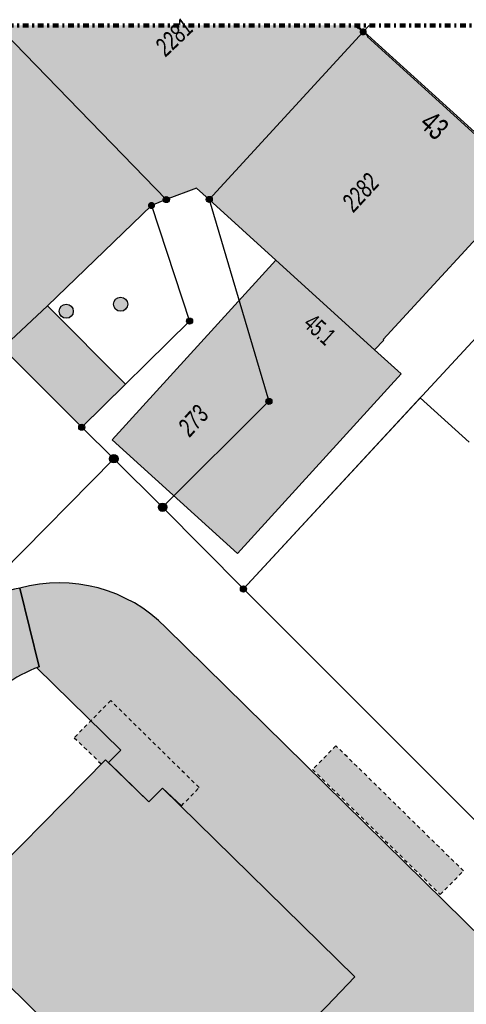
# Model space of a CAD drawing. Header units: metres. Extents: x 2695751 to 2696029, y 1260877 to 1261206.
# Tile 65 of 69: x 2695944 to 2695968, y 1261154 to 1261206. Entities that reach past the tile are written whole.
import ezdxf

# ---------------------------------------------------------------- set-up
doc = ezdxf.new("R2010")
doc.units = ezdxf.units.M
for name, pattern in [('AUSGEZOGEN', [0]), ('PUNKT2_S9', [0.7, 0.3, -0.2, 0, -0.2]), ('VERDECKT2_S2', [0.36, 0.2, -0.16])]:
    doc.linetypes.add(name, pattern=pattern)
for name, color, linetype in [('AV_Flächen (EO)', 7, 'AUSGEZOGEN'), ('AV_Gebäudeflächen (BB)', 7, 'AUSGEZOGEN'), ('AV_Gebäudeflächen (EO)', 7, 'AUSGEZOGEN'), ('AV_Gebäudeflächen ut.', 7, 'AUSGEZOGEN'), ('AV_Haus-Nr.', 7, 'AUSGEZOGEN'), ('AV_Linien (BB)', 7, 'AUSGEZOGEN'), ('AV_Linien (EO)', 7, 'AUSGEZOGEN'), ('AV_Versicherung-Nr.', 7, 'AUSGEZOGEN'), ('Liegenschaftsgrenzen', 7, 'AUSGEZOGEN'), ('PFAV', 255, 'AUSGEZOGEN'), ('PFAW', 255, 'AUSGEZOGEN'), ('RP_Abstandslinie', 7, 'AUSGEZOGEN')]:
    doc.layers.add(name, color=color, linetype=linetype)
doc.layers.add('Tueroeffnung Mauerwerk', color=7, linetype='AUSGEZOGEN', lineweight=50)
doc.styles.add('ARIAL', font='arial.ttf')

msp = doc.modelspace()

# ---------------------------------------------------------------- hatches: boundary and pattern name
at = {"layer": 'AV_Gebäudeflächen (BB)', "true_color": 0xd2d2d2, "transparency": 33554687}
for points in [[(2695953.834, 1261197.513), (2695954.503, 1261196.911), (2695962.67, 1261205.81), (2695962.425, 1261206.032), (2695962.398, 1261206.002), (2695962.225, 1261206.158), (2695943.943, 1261206.158), (2695943.59, 1261205.82), (2695952.225, 1261196.905)], [(2695943.59, 1261205.82), (2695935.19, 1261197.75), (2695943.69, 1261189.17), (2695943.53, 1261189.03), (2695947.74, 1261184.81), (2695950.06, 1261187.104), (2695945.915, 1261191.268), (2695951.44, 1261196.59), (2695952.225, 1261196.905)], [(2695962.67, 1261205.81), (2695954.503, 1261196.911), (2695958.042, 1261193.689), (2695963.28, 1261188.921), (2695963.761, 1261189.443), (2695963.732, 1261189.47), (2695970.974, 1261197.326), (2695971.004, 1261197.299), (2695971.478, 1261197.813), (2695970.959, 1261198.284), (2695970.933, 1261198.254), (2695962.888, 1261205.558), (2695962.914, 1261205.588)], [(2695956.895, 1261142.325), (2695970.566, 1261128.877), (2695971.303, 1261129.627), (2695973.587, 1261127.388), (2695981.372, 1261135.274), (2695979.097, 1261137.541), (2695979.826, 1261138.296), (2695969.632, 1261148.323), (2695968.109, 1261146.764), (2695966.538, 1261148.308), (2695965.139, 1261146.883), (2695966.661, 1261145.35), (2695965.009, 1261143.664), (2695957.625, 1261150.948), (2695960.72, 1261154.037), (2695962.224, 1261155.611), (2695952.03, 1261165.637), (2695951.305, 1261164.916), (2695949.003, 1261167.15), (2695941.215, 1261159.252), (2695943.473, 1261156.991), (2695942.764, 1261156.233), (2695952.96, 1261146.216)]]:
    msp.add_hatch(color=254, dxfattribs=at).paths.add_polyline_path(points)
at = {"layer": 'AV_Gebäudeflächen (EO)', "true_color": 0xebebeb, "transparency": 33554687}
for points in [[(2695953.024, 1261164.695), (2695953.968, 1261165.672), (2695949.274, 1261170.292), (2695947.342, 1261168.322), (2695948.776, 1261166.922), (2695949.003, 1261167.15), (2695951.305, 1261164.916), (2695952.03, 1261165.637)], [(2695959.988, 1261166.632), (2695966.76, 1261159.99), (2695967.997, 1261161.245), (2695961.227, 1261167.89)]]:
    msp.add_hatch(color=7, dxfattribs=at).paths.add_polyline_path(points)
at = {"layer": 'AV_Gebäudeflächen ut.', "true_color": 0xf5f5f5, "transparency": 33554687}
for points in [[(2695956.002, 1261178.103), (2695964.682, 1261187.646), (2695963.28, 1261188.921), (2695958.042, 1261193.689), (2695949.361, 1261184.144)], [(2695932.75, 1261166.174), (2695935.596, 1261163.407), (2695940.48, 1261168.312), (2695942.059, 1261169.784), (2695942.152, 1261169.881), (2695942.246, 1261169.976), (2695942.342, 1261170.07), (2695942.438, 1261170.163), (2695942.537, 1261170.254), (2695942.636, 1261170.344), (2695942.737, 1261170.432), (2695942.839, 1261170.519), (2695942.942, 1261170.604), (2695943.046, 1261170.688), (2695943.152, 1261170.771), (2695943.258, 1261170.852), (2695943.366, 1261170.932), (2695943.475, 1261171.01), (2695943.585, 1261171.086), (2695943.696, 1261171.161), (2695943.808, 1261171.234), (2695943.922, 1261171.306), (2695944.036, 1261171.376), (2695944.151, 1261171.445), (2695944.267, 1261171.511), (2695944.384, 1261171.577), (2695944.502, 1261171.64), (2695944.621, 1261171.702), (2695944.741, 1261171.762), (2695944.861, 1261171.821), (2695944.983, 1261171.877), (2695945.105, 1261171.932), (2695945.228, 1261171.986), (2695945.352, 1261172.037), (2695945.476, 1261172.087), (2695944.447, 1261176.271), (2695944.305, 1261176.239), (2695944.164, 1261176.204), (2695944.023, 1261176.167), (2695943.883, 1261176.127), (2695943.744, 1261176.084), (2695943.605, 1261176.038), (2695943.468, 1261175.99), (2695943.331, 1261175.939), (2695943.196, 1261175.886), (2695943.062, 1261175.83), (2695942.928, 1261175.771), (2695942.796, 1261175.71), (2695942.665, 1261175.646), (2695942.536, 1261175.58), (2695942.407, 1261175.511), (2695942.28, 1261175.44), (2695942.155, 1261175.366), (2695942.031, 1261175.29), (2695941.908, 1261175.212), (2695941.787, 1261175.131), (2695941.667, 1261175.048), (2695941.55, 1261174.962), (2695941.433, 1261174.874), (2695941.319, 1261174.784), (2695941.206, 1261174.692), (2695941.095, 1261174.598), (2695940.986, 1261174.501), (2695940.879, 1261174.403), (2695940.774, 1261174.302), (2695940.67, 1261174.2), (2695940.569, 1261174.095), (2695937.757, 1261171.264)], [(2695945.36, 1261172.04), (2695949.805, 1261167.664), (2695949.154, 1261167.003), (2695951.305, 1261164.916), (2695952.03, 1261165.637), (2695962.224, 1261155.611), (2695960.72, 1261154.037), (2695957.625, 1261150.948), (2695965.009, 1261143.664), (2695966.661, 1261145.35), (2695965.139, 1261146.883), (2695966.538, 1261148.308), (2695968.109, 1261146.764), (2695969.632, 1261148.323), (2695979.826, 1261138.296), (2695979.097, 1261137.541), (2695981.372, 1261135.274), (2695973.587, 1261127.388), (2695971.303, 1261129.627), (2695970.713, 1261129.026), (2695977.019, 1261122.821), (2695983.31, 1261116.622), (2695983.906, 1261117.218), (2695981.624, 1261119.476), (2695989.401, 1261127.381), (2695991.686, 1261125.13), (2695992.437, 1261125.884), (2696002.64, 1261115.842), (2696001.121, 1261114.258), (2695998.039, 1261111.164), (2696005.403, 1261103.882), (2696007.055, 1261105.582), (2696005.524, 1261107.106), (2696006.926, 1261108.525), (2696008.52, 1261107.008), (2696010.038, 1261108.556), (2696020.232, 1261098.523), (2696019.487, 1261097.744), (2696021.614, 1261095.66), (2696024.433, 1261098.537), (2696025.878, 1261100.002), (2696026.726, 1261100.833), (2696024.415, 1261103.144), (2695991.223, 1261135.774), (2695952.203, 1261174.18), (2695952.009, 1261174.37), (2695951.809, 1261174.553), (2695951.602, 1261174.73), (2695951.39, 1261174.899), (2695951.172, 1261175.061), (2695950.948, 1261175.216), (2695950.72, 1261175.362), (2695950.486, 1261175.501), (2695950.248, 1261175.632), (2695950.006, 1261175.754), (2695949.759, 1261175.869), (2695949.509, 1261175.974), (2695949.256, 1261176.071), (2695948.999, 1261176.16), (2695948.739, 1261176.239), (2695948.477, 1261176.31), (2695948.212, 1261176.372), (2695947.946, 1261176.425), (2695947.678, 1261176.468), (2695947.408, 1261176.502), (2695947.138, 1261176.528), (2695946.867, 1261176.543), (2695946.595, 1261176.55), (2695946.324, 1261176.547), (2695946.052, 1261176.536), (2695945.781, 1261176.514), (2695945.512, 1261176.484), (2695945.243, 1261176.444), (2695944.976, 1261176.396), (2695944.71, 1261176.338), (2695944.447, 1261176.271), (2695945.476, 1261172.087)]]:
    msp.add_hatch(color=7, dxfattribs=at).paths.add_polyline_path(points)
at = {"layer": 'PFAV', "transparency": 33554687}
for points in [[(2695962.67, 1261205.997), (2695962.651, 1261205.996), (2695962.632, 1261205.993), (2695962.614, 1261205.989), (2695962.596, 1261205.982), (2695962.579, 1261205.974), (2695962.563, 1261205.964), (2695962.548, 1261205.952), (2695962.534, 1261205.939), (2695962.522, 1261205.925), (2695962.511, 1261205.909), (2695962.502, 1261205.892), (2695962.494, 1261205.875), (2695962.489, 1261205.857), (2695962.485, 1261205.838), (2695962.483, 1261205.819), (2695962.483, 1261205.801), (2695962.485, 1261205.782), (2695962.489, 1261205.763), (2695962.494, 1261205.745), (2695962.502, 1261205.728), (2695962.511, 1261205.711), (2695962.522, 1261205.695), (2695962.534, 1261205.681), (2695962.548, 1261205.668), (2695962.563, 1261205.656), (2695962.579, 1261205.646), (2695962.596, 1261205.638), (2695962.614, 1261205.631), (2695962.632, 1261205.627), (2695962.651, 1261205.624), (2695962.67, 1261205.623), (2695962.689, 1261205.624), (2695962.708, 1261205.627), (2695962.726, 1261205.631), (2695962.744, 1261205.638), (2695962.761, 1261205.646), (2695962.777, 1261205.656), (2695962.792, 1261205.668), (2695962.806, 1261205.681), (2695962.818, 1261205.695), (2695962.829, 1261205.711), (2695962.838, 1261205.728), (2695962.846, 1261205.745), (2695962.851, 1261205.763), (2695962.855, 1261205.782), (2695962.857, 1261205.801), (2695962.857, 1261205.819), (2695962.855, 1261205.838), (2695962.851, 1261205.857), (2695962.846, 1261205.875), (2695962.838, 1261205.892), (2695962.829, 1261205.909), (2695962.818, 1261205.925), (2695962.806, 1261205.939), (2695962.792, 1261205.952), (2695962.777, 1261205.964), (2695962.761, 1261205.974), (2695962.744, 1261205.982), (2695962.726, 1261205.989), (2695962.708, 1261205.993), (2695962.689, 1261205.996)], [(2695951.44, 1261196.777), (2695951.421, 1261196.776), (2695951.402, 1261196.773), (2695951.384, 1261196.769), (2695951.366, 1261196.762), (2695951.349, 1261196.754), (2695951.333, 1261196.744), (2695951.318, 1261196.732), (2695951.304, 1261196.719), (2695951.292, 1261196.705), (2695951.281, 1261196.689), (2695951.272, 1261196.672), (2695951.264, 1261196.655), (2695951.259, 1261196.637), (2695951.255, 1261196.618), (2695951.253, 1261196.599), (2695951.253, 1261196.581), (2695951.255, 1261196.562), (2695951.259, 1261196.543), (2695951.264, 1261196.525), (2695951.272, 1261196.508), (2695951.281, 1261196.491), (2695951.292, 1261196.475), (2695951.304, 1261196.461), (2695951.318, 1261196.448), (2695951.333, 1261196.436), (2695951.349, 1261196.426), (2695951.366, 1261196.418), (2695951.384, 1261196.411), (2695951.402, 1261196.407), (2695951.421, 1261196.404), (2695951.44, 1261196.403), (2695951.459, 1261196.404), (2695951.478, 1261196.407), (2695951.496, 1261196.411), (2695951.514, 1261196.418), (2695951.531, 1261196.426), (2695951.547, 1261196.436), (2695951.562, 1261196.448), (2695951.576, 1261196.461), (2695951.588, 1261196.475), (2695951.599, 1261196.491), (2695951.608, 1261196.508), (2695951.616, 1261196.525), (2695951.621, 1261196.543), (2695951.625, 1261196.562), (2695951.627, 1261196.581), (2695951.627, 1261196.599), (2695951.625, 1261196.618), (2695951.621, 1261196.637), (2695951.616, 1261196.655), (2695951.608, 1261196.672), (2695951.599, 1261196.689), (2695951.588, 1261196.705), (2695951.576, 1261196.719), (2695951.562, 1261196.732), (2695951.547, 1261196.744), (2695951.531, 1261196.754), (2695951.514, 1261196.762), (2695951.496, 1261196.769), (2695951.478, 1261196.773), (2695951.459, 1261196.776)], [(2695952.387, 1261196.905), (2695952.384, 1261196.938), (2695952.374, 1261196.969), (2695952.358, 1261196.998), (2695952.337, 1261197.023), (2695952.311, 1261197.043), (2695952.281, 1261197.057), (2695952.25, 1261197.066), (2695952.217, 1261197.067), (2695952.184, 1261197.062), (2695952.153, 1261197.051), (2695952.126, 1261197.034), (2695952.102, 1261197.011), (2695952.083, 1261196.984), (2695952.07, 1261196.954), (2695952.063, 1261196.921), (2695952.063, 1261196.889), (2695952.07, 1261196.856), (2695952.083, 1261196.826), (2695952.102, 1261196.799), (2695952.126, 1261196.776), (2695952.153, 1261196.759), (2695952.184, 1261196.748), (2695952.217, 1261196.743), (2695952.25, 1261196.744), (2695952.281, 1261196.753), (2695952.311, 1261196.767), (2695952.337, 1261196.787), (2695952.358, 1261196.812), (2695952.374, 1261196.841), (2695952.384, 1261196.872)], [(2695954.665, 1261196.911), (2695954.662, 1261196.944), (2695954.652, 1261196.975), (2695954.636, 1261197.004), (2695954.615, 1261197.029), (2695954.589, 1261197.049), (2695954.559, 1261197.063), (2695954.528, 1261197.072), (2695954.495, 1261197.073), (2695954.462, 1261197.068), (2695954.431, 1261197.057), (2695954.404, 1261197.04), (2695954.38, 1261197.017), (2695954.361, 1261196.99), (2695954.348, 1261196.96), (2695954.341, 1261196.927), (2695954.341, 1261196.895), (2695954.348, 1261196.862), (2695954.361, 1261196.832), (2695954.38, 1261196.805), (2695954.404, 1261196.782), (2695954.431, 1261196.765), (2695954.462, 1261196.754), (2695954.495, 1261196.749), (2695954.528, 1261196.75), (2695954.559, 1261196.759), (2695954.589, 1261196.773), (2695954.615, 1261196.793), (2695954.636, 1261196.818), (2695954.652, 1261196.847), (2695954.662, 1261196.878)], [(2695953.622, 1261190.45), (2695953.619, 1261190.483), (2695953.609, 1261190.514), (2695953.593, 1261190.543), (2695953.572, 1261190.568), (2695953.546, 1261190.588), (2695953.516, 1261190.602), (2695953.485, 1261190.611), (2695953.452, 1261190.612), (2695953.419, 1261190.607), (2695953.388, 1261190.596), (2695953.361, 1261190.579), (2695953.337, 1261190.556), (2695953.318, 1261190.529), (2695953.305, 1261190.499), (2695953.298, 1261190.466), (2695953.298, 1261190.434), (2695953.305, 1261190.401), (2695953.318, 1261190.371), (2695953.337, 1261190.344), (2695953.361, 1261190.321), (2695953.388, 1261190.304), (2695953.419, 1261190.293), (2695953.452, 1261190.288), (2695953.485, 1261190.289), (2695953.516, 1261190.298), (2695953.546, 1261190.312), (2695953.572, 1261190.332), (2695953.593, 1261190.357), (2695953.609, 1261190.386), (2695953.619, 1261190.417)], [(2695957.832, 1261186.19), (2695957.829, 1261186.223), (2695957.819, 1261186.254), (2695957.803, 1261186.283), (2695957.782, 1261186.308), (2695957.756, 1261186.328), (2695957.726, 1261186.342), (2695957.695, 1261186.351), (2695957.662, 1261186.352), (2695957.629, 1261186.347), (2695957.598, 1261186.336), (2695957.571, 1261186.319), (2695957.547, 1261186.296), (2695957.528, 1261186.269), (2695957.515, 1261186.239), (2695957.508, 1261186.206), (2695957.508, 1261186.174), (2695957.515, 1261186.141), (2695957.528, 1261186.111), (2695957.547, 1261186.084), (2695957.571, 1261186.061), (2695957.598, 1261186.044), (2695957.629, 1261186.033), (2695957.662, 1261186.028), (2695957.695, 1261186.029), (2695957.726, 1261186.038), (2695957.756, 1261186.052), (2695957.782, 1261186.072), (2695957.803, 1261186.097), (2695957.819, 1261186.126), (2695957.829, 1261186.157)], [(2695947.902, 1261184.81), (2695947.899, 1261184.843), (2695947.889, 1261184.874), (2695947.873, 1261184.903), (2695947.852, 1261184.928), (2695947.826, 1261184.948), (2695947.796, 1261184.962), (2695947.765, 1261184.971), (2695947.732, 1261184.972), (2695947.699, 1261184.967), (2695947.668, 1261184.956), (2695947.641, 1261184.939), (2695947.617, 1261184.916), (2695947.598, 1261184.889), (2695947.585, 1261184.859), (2695947.578, 1261184.826), (2695947.578, 1261184.794), (2695947.585, 1261184.761), (2695947.598, 1261184.731), (2695947.617, 1261184.704), (2695947.641, 1261184.681), (2695947.668, 1261184.664), (2695947.699, 1261184.653), (2695947.732, 1261184.648), (2695947.765, 1261184.649), (2695947.796, 1261184.658), (2695947.826, 1261184.672), (2695947.852, 1261184.692), (2695947.873, 1261184.717), (2695947.889, 1261184.746), (2695947.899, 1261184.777)], [(2695949.667, 1261183.14), (2695949.663, 1261183.186), (2695949.649, 1261183.23), (2695949.627, 1261183.27), (2695949.597, 1261183.305), (2695949.56, 1261183.333), (2695949.519, 1261183.353), (2695949.474, 1261183.365), (2695949.428, 1261183.367), (2695949.383, 1261183.36), (2695949.34, 1261183.344), (2695949.301, 1261183.32), (2695949.267, 1261183.288), (2695949.241, 1261183.25), (2695949.223, 1261183.208), (2695949.214, 1261183.163), (2695949.214, 1261183.117), (2695949.223, 1261183.072), (2695949.241, 1261183.03), (2695949.267, 1261182.992), (2695949.301, 1261182.96), (2695949.34, 1261182.936), (2695949.383, 1261182.92), (2695949.428, 1261182.913), (2695949.474, 1261182.915), (2695949.519, 1261182.927), (2695949.56, 1261182.947), (2695949.597, 1261182.975), (2695949.627, 1261183.01), (2695949.649, 1261183.05), (2695949.663, 1261183.094)], [(2695952.257, 1261180.56), (2695952.253, 1261180.606), (2695952.239, 1261180.65), (2695952.217, 1261180.69), (2695952.187, 1261180.725), (2695952.15, 1261180.753), (2695952.109, 1261180.773), (2695952.064, 1261180.785), (2695952.018, 1261180.787), (2695951.973, 1261180.78), (2695951.93, 1261180.764), (2695951.891, 1261180.74), (2695951.857, 1261180.708), (2695951.831, 1261180.67), (2695951.813, 1261180.628), (2695951.804, 1261180.583), (2695951.804, 1261180.537), (2695951.813, 1261180.492), (2695951.831, 1261180.45), (2695951.857, 1261180.412), (2695951.891, 1261180.38), (2695951.93, 1261180.356), (2695951.973, 1261180.34), (2695952.018, 1261180.333), (2695952.064, 1261180.335), (2695952.109, 1261180.347), (2695952.15, 1261180.367), (2695952.187, 1261180.395), (2695952.217, 1261180.43), (2695952.239, 1261180.47), (2695952.253, 1261180.514)], [(2695956.482, 1261176.22), (2695956.479, 1261176.253), (2695956.469, 1261176.284), (2695956.453, 1261176.313), (2695956.432, 1261176.338), (2695956.406, 1261176.358), (2695956.376, 1261176.372), (2695956.345, 1261176.381), (2695956.312, 1261176.382), (2695956.279, 1261176.377), (2695956.248, 1261176.366), (2695956.221, 1261176.349), (2695956.197, 1261176.326), (2695956.178, 1261176.299), (2695956.165, 1261176.269), (2695956.158, 1261176.236), (2695956.158, 1261176.204), (2695956.165, 1261176.171), (2695956.178, 1261176.141), (2695956.197, 1261176.114), (2695956.221, 1261176.091), (2695956.248, 1261176.074), (2695956.279, 1261176.063), (2695956.312, 1261176.058), (2695956.345, 1261176.059), (2695956.376, 1261176.068), (2695956.406, 1261176.082), (2695956.432, 1261176.102), (2695956.453, 1261176.127), (2695956.469, 1261176.156), (2695956.479, 1261176.187)]]:
    msp.add_hatch(color=7, dxfattribs=at).paths.add_polyline_path(points)
at = {"layer": 'PFAW', "transparency": 33554687}
for points in [[(2695950.178, 1261191.348), (2695950.17, 1261191.423), (2695950.148, 1261191.496), (2695950.111, 1261191.562), (2695950.061, 1261191.619), (2695950.001, 1261191.666), (2695949.933, 1261191.699), (2695949.86, 1261191.718), (2695949.784, 1261191.722), (2695949.709, 1261191.711), (2695949.638, 1261191.684), (2695949.573, 1261191.644), (2695949.518, 1261191.592), (2695949.475, 1261191.53), (2695949.445, 1261191.46), (2695949.43, 1261191.386), (2695949.43, 1261191.31), (2695949.445, 1261191.235), (2695949.475, 1261191.166), (2695949.518, 1261191.103), (2695949.573, 1261191.051), (2695949.638, 1261191.011), (2695949.709, 1261190.985), (2695949.784, 1261190.973), (2695949.86, 1261190.977), (2695949.933, 1261190.996), (2695950.001, 1261191.029), (2695950.061, 1261191.076), (2695950.111, 1261191.133), (2695950.148, 1261191.2), (2695950.17, 1261191.272)], [(2695947.292, 1261190.972), (2695947.284, 1261191.047), (2695947.262, 1261191.12), (2695947.225, 1261191.186), (2695947.175, 1261191.243), (2695947.115, 1261191.29), (2695947.047, 1261191.323), (2695946.974, 1261191.342), (2695946.898, 1261191.346), (2695946.823, 1261191.335), (2695946.752, 1261191.308), (2695946.687, 1261191.268), (2695946.632, 1261191.216), (2695946.589, 1261191.154), (2695946.559, 1261191.084), (2695946.544, 1261191.01), (2695946.544, 1261190.934), (2695946.559, 1261190.859), (2695946.589, 1261190.79), (2695946.632, 1261190.727), (2695946.687, 1261190.675), (2695946.752, 1261190.635), (2695946.823, 1261190.609), (2695946.898, 1261190.597), (2695946.974, 1261190.601), (2695947.047, 1261190.62), (2695947.115, 1261190.653), (2695947.175, 1261190.7), (2695947.225, 1261190.757), (2695947.262, 1261190.824), (2695947.284, 1261190.896)]]:
    msp.add_hatch(color=7, dxfattribs=at).paths.add_polyline_path(points)

# ---------------------------------------------------------------- linework, layer by layer
at = {"layer": 'AV_Flächen (EO)', "color": 7, "linetype": 'AUSGEZOGEN', "transparency": 33554687}
for p, q in [((2695963.28, 1261188.921), (2695958.042, 1261193.689)), ((2695945.476, 1261172.087), (2695944.447, 1261176.271))]:
    msp.add_line(p, q, dxfattribs=at)
for points in [[(2695958.042, 1261193.689), (2695949.361, 1261184.144), (2695956.002, 1261178.103)], [(2695956.002, 1261178.103), (2695964.682, 1261187.646), (2695963.28, 1261188.921)], [(2695944.447, 1261176.271), (2695945.476, 1261172.087), (2695945.36, 1261172.04)], [(2696021.614, 1261095.66), (2696024.433, 1261098.537), (2696025.878, 1261100.002), (2696026.726, 1261100.833), (2696024.415, 1261103.144), (2695991.223, 1261135.774), (2695952.203, 1261174.18)], [(2695945.36, 1261172.04), (2695949.805, 1261167.664), (2695949.154, 1261167.003)], [(2695948.776, 1261166.922), (2695949.003, 1261167.15), (2695951.305, 1261164.916), (2695952.03, 1261165.637), (2695953.024, 1261164.695)], [(2695949.154, 1261167.003), (2695951.305, 1261164.916), (2695952.03, 1261165.637), (2695962.224, 1261155.611), (2695960.72, 1261154.037), (2695957.625, 1261150.948), (2695965.009, 1261143.664), (2695966.661, 1261145.35), (2695965.139, 1261146.883), (2695966.538, 1261148.308), (2695968.109, 1261146.764), (2695969.632, 1261148.323), (2695979.826, 1261138.296), (2695979.097, 1261137.541), (2695981.372, 1261135.274), (2695973.587, 1261127.388), (2695971.303, 1261129.627), (2695970.713, 1261129.026)]]:
    msp.add_lwpolyline(points, dxfattribs=at)
at = {"layer": 'AV_Flächen (EO)', "color": 7, "linetype": 'VERDECKT2_S2', "transparency": 33554687}
msp.add_lwpolyline([(2695953.024, 1261164.695), (2695953.968, 1261165.672), (2695949.274, 1261170.292), (2695947.342, 1261168.322), (2695948.776, 1261166.922)], dxfattribs=at)
msp.add_lwpolyline([(2695959.988, 1261166.632), (2695966.76, 1261159.99), (2695967.997, 1261161.245), (2695961.227, 1261167.89), (2695959.988, 1261166.632)], close=True, dxfattribs=at)
at = {"layer": 'AV_Flächen (EO)', "color": 7, "linetype": 'AUSGEZOGEN', "transparency": 33554687}
for centre, radius, start, end in [((2695946.028, 1261168.91), 7.529, 102.1216, 136.4731), ((2695946.537, 1261168.592), 7.958, 44.5995, 105.2243), ((2695948.929, 1261163.277), 9.463, 111.404, 136.5546)]:
    msp.add_arc(centre, radius, start, end, dxfattribs=at)
at = {"layer": 'AV_Linien (BB)', "color": 7, "linetype": 'AUSGEZOGEN', "transparency": 33554687}
for p, q in [((2695943.59, 1261205.82), (2695952.225, 1261196.905)), ((2695962.67, 1261205.81), (2695954.503, 1261196.911)), ((2695947.74, 1261184.81), (2695943.53, 1261189.03)), ((2695968.288, 1261184.021), (2695965.692, 1261186.372))]:
    msp.add_line(p, q, dxfattribs=at)
for points in [[(2695962.225, 1261206.158), (2695962.398, 1261206.002), (2695962.425, 1261206.032), (2695962.67, 1261205.81)], [(2695962.67, 1261205.81), (2695962.914, 1261205.588), (2695962.888, 1261205.558), (2695970.933, 1261198.254), (2695970.959, 1261198.284), (2695971.478, 1261197.813), (2695971.004, 1261197.299), (2695970.974, 1261197.326), (2695963.732, 1261189.47), (2695963.761, 1261189.443), (2695963.28, 1261188.921), (2695958.042, 1261193.689), (2695954.503, 1261196.911)], [(2695954.503, 1261196.911), (2695953.834, 1261197.513), (2695952.225, 1261196.905)], [(2695952.225, 1261196.905), (2695951.44, 1261196.59), (2695945.915, 1261191.268), (2695950.06, 1261187.104), (2695947.74, 1261184.81)], [(2695965.692, 1261186.372), (2695956.32, 1261176.22), (2695952.03, 1261180.56), (2695949.44, 1261183.14), (2695947.74, 1261184.81)], [(2695952.03, 1261165.637), (2695951.305, 1261164.916), (2695949.003, 1261167.15), (2695941.215, 1261159.252), (2695943.473, 1261156.991), (2695942.764, 1261156.233), (2695952.96, 1261146.216)], [(2695956.895, 1261142.325), (2695970.566, 1261128.877), (2695971.303, 1261129.627), (2695973.587, 1261127.388), (2695981.372, 1261135.274), (2695979.097, 1261137.541), (2695979.826, 1261138.296), (2695969.632, 1261148.323), (2695968.109, 1261146.764), (2695966.538, 1261148.308), (2695965.139, 1261146.883), (2695966.661, 1261145.35), (2695965.009, 1261143.664), (2695957.625, 1261150.948), (2695960.72, 1261154.037), (2695962.224, 1261155.611), (2695952.03, 1261165.637)]]:
    msp.add_lwpolyline(points, dxfattribs=at)
at = {"layer": 'AV_Linien (EO)', "color": 7, "linetype": 'AUSGEZOGEN', "transparency": 33554687}
msp.add_line((2695943.69, 1261189.17), (2695945.915, 1261191.268), dxfattribs=at)
at = {"layer": 'Liegenschaftsgrenzen', "color": 7, "linetype": 'AUSGEZOGEN', "transparency": 33554687}
for p, q in [((2695977.12, 1261198.75), (2695956.32, 1261176.22)), ((2695947.74, 1261184.81), (2695949.44, 1261183.14)), ((2695949.44, 1261183.14), (2695943.45, 1261177.05)), ((2695952.03, 1261180.56), (2695949.44, 1261183.14)), ((2695956.32, 1261176.22), (2695952.03, 1261180.56)), ((2695969.71, 1261162.81), (2695956.32, 1261176.22))]:
    msp.add_line(p, q, dxfattribs=at)
for points in [[(2695962.988, 1261206.158), (2695962.67, 1261205.81), (2695954.503, 1261196.911), (2695957.67, 1261186.19), (2695952.03, 1261180.56)], [(2695943.59, 1261205.82), (2695952.225, 1261196.905), (2695951.44, 1261196.59), (2695953.46, 1261190.45), (2695947.74, 1261184.81)], [(2695935.19, 1261197.75), (2695943.69, 1261189.17), (2695943.53, 1261189.03), (2695947.74, 1261184.81)]]:
    msp.add_lwpolyline(points, dxfattribs=at)
at = {"layer": 'PFAV', "color": 7, "transparency": 33554687}
for centre, radius in [((2695952.225, 1261196.905), 0.162), ((2695954.503, 1261196.911), 0.162), ((2695953.46, 1261190.45), 0.162), ((2695957.67, 1261186.19), 0.162), ((2695947.74, 1261184.81), 0.162), ((2695949.44, 1261183.14), 0.227), ((2695952.03, 1261180.56), 0.227), ((2695956.32, 1261176.22), 0.162)]:
    msp.add_circle(centre, radius, dxfattribs=at)
at = {"layer": 'PFAW', "transparency": 33554687}
for centre in [(2695949.803, 1261191.348), (2695946.917, 1261190.972)]:
    msp.add_circle(centre, 0.375, dxfattribs=at)
at = {"layer": 'RP_Abstandslinie', "color": 7, "linetype": 'AUSGEZOGEN', "transparency": 33554687}
msp.add_lwpolyline([(2696027.452, 1261147.081), (2696012.02, 1261161.08), (2695982.4, 1261187.96), (2695962.348, 1261206.158)], dxfattribs=at)
at = {"layer": 'Tueroeffnung Mauerwerk', "color": 7, "linetype": 'PUNKT2_S9', "lineweight": 100, "transparency": 33554687}
msp.add_line((2695752.611, 1261206.158), (2696027.452, 1261206.158), dxfattribs=at)

# ---------------------------------------------------------------- texts
at = {"layer": 'AV_Haus-Nr.', "color": 7, "transparency": 33554687, "attachment_point": 2, "style": 'ARIAL'}
for s, insert, char_height, width, rotation in [('\\W0.70;43', (2695966.845, 1261201.282), 1.1621, 1.68109, 317.763), ('\\W0.66;45.1', (2695960.685, 1261190.348), 0.92968, 2.03566, 317.7108)]:
    msp.add_mtext(s, dxfattribs=dict(at, insert=insert, char_height=char_height, width=width, rotation=rotation))
at = {"layer": 'AV_Versicherung-Nr.', "color": 7, "transparency": 33554687, "char_height": 0.96842, "attachment_point": 5, "style": 'ARIAL'}
for s, insert, width, rotation in [('\\A1;{\\fArial|i1|b0;\\H0.968418;\\W0.700000;\\C7;2281}\\P', (2695952.636, 1261205.535), 2.45636, 43.8093), ('\\A1;{\\fArial|i1|b0;\\H0.968418;\\W0.700000;\\C7;2282}\\P', (2695962.534, 1261197.29), 2.46457, 47.3256), ('\\A1;{\\fArial|i1|b0;\\H0.968418;\\W0.700000;\\C7;273}\\P', (2695953.654, 1261185.162), 1.93301, 47.7117)]:
    msp.add_mtext(s, dxfattribs=dict(at, insert=insert, width=width, rotation=rotation))

doc.saveas('drawing.dxf')
